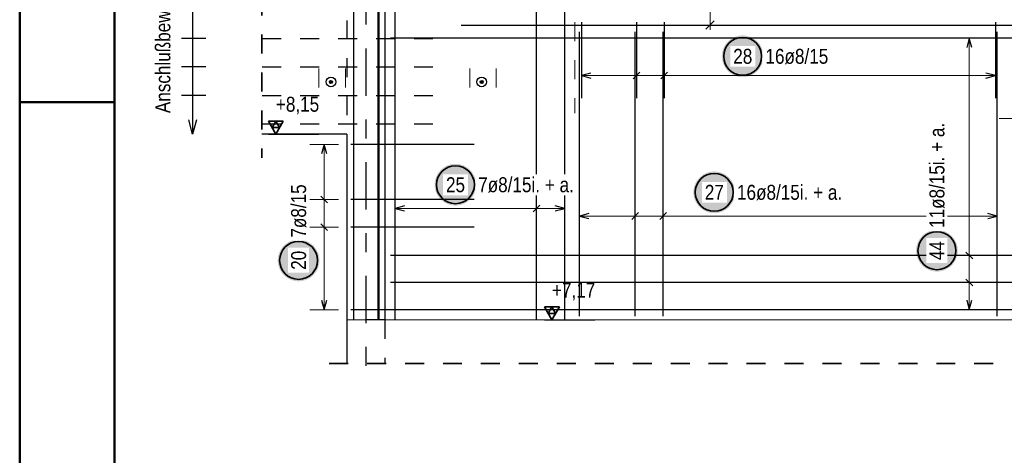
# Model space of a CAD drawing. Header units: millimetres. Extents: x -16 to 44.7, y 0 to 21.2.
# Tile 7 of 49: x 0 to 5.2, y 5.6 to 7.9. Entities that reach past the tile are written whole.
import ezdxf

# ---------------------------------------------------------------- set-up
doc = ezdxf.new("R2010")
doc.units = ezdxf.units.MM
for name, pattern in [('DASHDOTX2', [2, 1, -0.5, 0, -0.5]), ('DOT', [0.25, 0, -0.25]), ('HIDDEN', [0.375, 0.25, -0.125])]:
    doc.linetypes.add(name, pattern=pattern)
doc.layers.add('nplo Bewehrung', color=7, linetype='Continuous', lineweight=20)
doc.styles.add('Arial Narrow', font='ARIALN.TTF')
doc.linetypes.add('STRAKON_Linetype_13', pattern='A,15,[130,ltypeshp.shx,S=1.875,R=-30,X=0,Y=0],-1.875,[130,ltypeshp.shx,S=1.875,R=-30,X=0,Y=0]', length=16.875)

msp = doc.modelspace()

# ---------------------------------------------------------------- hatches: boundary and pattern name
at = {"lineweight": 25, "true_color": 0xffffff}
for points in [[(3.920182, 7.666314), (3.920115, 7.670153), (3.919914, 7.673988), (3.91958, 7.677813), (3.919112, 7.681623), (3.918511, 7.685416), (3.917779, 7.689185), (3.916915, 7.692926), (3.915921, 7.696635), (3.914798, 7.700306), (3.913548, 7.703937), (3.912172, 7.707521), (3.910672, 7.711055), (3.90905, 7.714535), (3.907307, 7.717956), (3.905445, 7.721314), (3.903468, 7.724606), (3.901376, 7.727826), (3.899174, 7.730971), (3.896863, 7.734037), (3.894447, 7.737021), (3.891928, 7.739919), (3.88931, 7.742727), (3.886595, 7.745442), (3.883787, 7.74806), (3.880889, 7.750579), (3.877905, 7.752996), (3.874839, 7.755306), (3.871693, 7.757509), (3.868473, 7.7596), (3.865182, 7.761577), (3.861824, 7.763439), (3.858403, 7.765182), (3.854923, 7.766804), (3.851389, 7.768305), (3.847804, 7.769681), (3.844174, 7.770931), (3.840502, 7.772053), (3.836794, 7.773047), (3.833053, 7.773911), (3.829284, 7.774643), (3.825491, 7.775244), (3.82168, 7.775712), (3.817855, 7.776046), (3.814021, 7.776247), (3.810182, 7.776314), (3.806343, 7.776247), (3.802509, 7.776046), (3.798684, 7.775712), (3.794873, 7.775244), (3.791081, 7.774643), (3.787312, 7.773911), (3.783571, 7.773047), (3.779862, 7.772053), (3.77619, 7.770931), (3.77256, 7.769681), (3.768976, 7.768305), (3.765441, 7.766804), (3.761961, 7.765182), (3.75854, 7.763439), (3.755182, 7.761577), (3.751891, 7.7596), (3.748671, 7.757509), (3.745526, 7.755306), (3.74246, 7.752996), (3.739476, 7.750579), (3.736578, 7.74806), (3.73377, 7.745442), (3.731055, 7.742727), (3.728436, 7.739919), (3.725917, 7.737021), (3.723501, 7.734037), (3.72119, 7.730971), (3.718988, 7.727826), (3.716897, 7.724606), (3.714919, 7.721314), (3.713058, 7.717956), (3.711315, 7.714535), (3.709692, 7.711055), (3.708192, 7.707521), (3.706816, 7.703937), (3.705566, 7.700306), (3.704443, 7.696635), (3.70345, 7.692926), (3.702586, 7.689185), (3.701853, 7.685416), (3.701253, 7.681623), (3.700785, 7.677813), (3.70045, 7.673988), (3.700249, 7.670153), (3.700182, 7.666314), (3.700249, 7.662475), (3.70045, 7.658641), (3.700785, 7.654816), (3.701253, 7.651005), (3.701853, 7.647213), (3.702586, 7.643444), (3.70345, 7.639703), (3.704443, 7.635994), (3.705566, 7.632323), (3.706816, 7.628692), (3.708192, 7.625108), (3.709692, 7.621573), (3.711315, 7.618094), (3.713058, 7.614673), (3.714919, 7.611314), (3.716897, 7.608023), (3.718988, 7.604803), (3.72119, 7.601658), (3.723501, 7.598592), (3.725917, 7.595608), (3.728436, 7.59271), (3.731055, 7.589902), (3.73377, 7.587187), (3.736578, 7.584568), (3.739476, 7.58205), (3.74246, 7.579633), (3.745526, 7.577323), (3.748671, 7.57512), (3.751891, 7.573029), (3.755182, 7.571052), (3.75854, 7.56919), (3.761961, 7.567447), (3.765441, 7.565824), (3.768976, 7.564324), (3.77256, 7.562948), (3.77619, 7.561698), (3.779862, 7.560576), (3.783571, 7.559582), (3.787312, 7.558718), (3.791081, 7.557986), (3.794873, 7.557385), (3.798684, 7.556917), (3.802509, 7.556582), (3.806343, 7.556381), (3.810182, 7.556314), (3.814021, 7.556381), (3.817855, 7.556582), (3.82168, 7.556917), (3.825491, 7.557385), (3.829284, 7.557986), (3.833053, 7.558718), (3.836794, 7.559582), (3.840502, 7.560576), (3.844174, 7.561698), (3.847804, 7.562948), (3.851389, 7.564324), (3.854923, 7.565824), (3.858403, 7.567447), (3.861824, 7.56919), (3.865182, 7.571052), (3.868473, 7.573029), (3.871693, 7.57512), (3.874839, 7.577323), (3.877905, 7.579633), (3.880889, 7.58205), (3.883787, 7.584568), (3.886595, 7.587187), (3.88931, 7.589902), (3.891928, 7.59271), (3.894447, 7.595608), (3.896863, 7.598592), (3.899174, 7.601658), (3.901376, 7.604803), (3.903468, 7.608023), (3.905445, 7.611314), (3.907307, 7.614673), (3.90905, 7.618094), (3.910672, 7.621573), (3.912172, 7.625108), (3.913548, 7.628692), (3.914798, 7.632323), (3.915921, 7.635994), (3.916915, 7.639703), (3.917779, 7.643444), (3.918511, 7.647213), (3.919112, 7.651005), (3.91958, 7.654816), (3.919914, 7.658641)], [(2.406307, 6.989004), (2.40624, 6.992843), (2.406039, 6.996677), (2.405705, 7.000502), (2.405237, 7.004313), (2.404636, 7.008105), (2.403904, 7.011874), (2.40304, 7.015615), (2.402046, 7.019324), (2.400924, 7.022996), (2.399674, 7.026626), (2.398298, 7.03021), (2.396797, 7.033745), (2.395175, 7.037224), (2.393432, 7.040646), (2.39157, 7.044004), (2.389593, 7.047295), (2.387502, 7.050515), (2.385299, 7.05366), (2.382989, 7.056726), (2.380572, 7.05971), (2.378053, 7.062608), (2.375435, 7.065416), (2.37272, 7.068131), (2.369912, 7.07075), (2.367014, 7.073269), (2.36403, 7.075685), (2.360964, 7.077996), (2.357819, 7.080198), (2.354598, 7.082289), (2.351307, 7.084266), (2.347949, 7.086128), (2.344528, 7.087871), (2.341048, 7.089494), (2.337514, 7.090994), (2.33393, 7.09237), (2.330299, 7.09362), (2.326627, 7.094742), (2.322919, 7.095736), (2.319178, 7.0966), (2.315409, 7.097333), (2.311616, 7.097933), (2.307806, 7.098401), (2.303981, 7.098736), (2.300146, 7.098937), (2.296307, 7.099004), (2.292468, 7.098937), (2.288634, 7.098736), (2.284809, 7.098401), (2.280998, 7.097933), (2.277206, 7.097333), (2.273437, 7.0966), (2.269696, 7.095736), (2.265987, 7.094742), (2.262316, 7.09362), (2.258685, 7.09237), (2.255101, 7.090994), (2.251566, 7.089494), (2.248087, 7.087871), (2.244666, 7.086128), (2.241307, 7.084266), (2.238016, 7.082289), (2.234796, 7.080198), (2.231651, 7.077996), (2.228585, 7.075685), (2.225601, 7.073269), (2.222703, 7.07075), (2.219895, 7.068131), (2.21718, 7.065416), (2.214561, 7.062608), (2.212042, 7.05971), (2.209626, 7.056726), (2.207316, 7.05366), (2.205113, 7.050515), (2.203022, 7.047295), (2.201045, 7.044004), (2.199183, 7.040646), (2.19744, 7.037224), (2.195817, 7.033745), (2.194317, 7.03021), (2.192941, 7.026626), (2.191691, 7.022996), (2.190569, 7.019324), (2.189575, 7.015615), (2.188711, 7.011874), (2.187979, 7.008105), (2.187378, 7.004313), (2.18691, 7.000502), (2.186575, 6.996677), (2.186374, 6.992843), (2.186307, 6.989004), (2.186374, 6.985165), (2.186575, 6.98133), (2.18691, 6.977506), (2.187378, 6.973695), (2.187979, 6.969902), (2.188711, 6.966133), (2.189575, 6.962392), (2.190569, 6.958684), (2.191691, 6.955012), (2.192941, 6.951381), (2.194317, 6.947797), (2.195817, 6.944263), (2.19744, 6.940783), (2.199183, 6.937362), (2.201045, 6.934004), (2.203022, 6.930713), (2.205113, 6.927492), (2.207316, 6.924347), (2.209626, 6.921281), (2.212042, 6.918297), (2.214561, 6.915399), (2.21718, 6.912591), (2.219895, 6.909876), (2.222703, 6.907258), (2.225601, 6.904739), (2.228585, 6.902322), (2.231651, 6.900012), (2.234796, 6.89781), (2.238016, 6.895718), (2.241307, 6.893741), (2.244666, 6.891879), (2.248087, 6.890136), (2.251566, 6.888514), (2.255101, 6.887013), (2.258685, 6.885637), (2.262316, 6.884387), (2.265987, 6.883265), (2.269696, 6.882271), (2.273437, 6.881407), (2.277206, 6.880675), (2.280998, 6.880074), (2.284809, 6.879606), (2.288634, 6.879272), (2.292468, 6.879071), (2.296307, 6.879004), (2.300146, 6.879071), (2.303981, 6.879272), (2.307806, 6.879606), (2.311616, 6.880074), (2.315409, 6.880675), (2.319178, 6.881407), (2.322919, 6.882271), (2.326627, 6.883265), (2.330299, 6.884387), (2.33393, 6.885637), (2.337514, 6.887013), (2.341048, 6.888514), (2.344528, 6.890136), (2.347949, 6.891879), (2.351307, 6.893741), (2.354598, 6.895718), (2.357819, 6.89781), (2.360964, 6.900012), (2.36403, 6.902322), (2.367014, 6.904739), (2.369912, 6.907258), (2.37272, 6.909876), (2.375435, 6.912591), (2.378053, 6.915399), (2.380572, 6.918297), (2.382989, 6.921281), (2.385299, 6.924347), (2.387502, 6.927492), (2.389593, 6.930713), (2.39157, 6.934004), (2.393432, 6.937362), (2.395175, 6.940783), (2.396797, 6.944263), (2.398298, 6.947797), (2.399674, 6.951381), (2.400924, 6.955012), (2.402046, 6.958684), (2.40304, 6.962392), (2.403904, 6.966133), (2.404636, 6.969902), (2.405237, 6.973695), (2.405705, 6.977506), (2.406039, 6.98133)], [(3.770288, 6.949004), (3.770221, 6.952843), (3.77002, 6.956677), (3.769685, 6.960502), (3.769217, 6.964313), (3.768616, 6.968105), (3.767884, 6.971874), (3.76702, 6.975615), (3.766026, 6.979324), (3.764904, 6.982996), (3.763654, 6.986626), (3.762278, 6.99021), (3.760778, 6.993745), (3.759155, 6.997224), (3.757412, 7.000646), (3.75555, 7.004004), (3.753573, 7.007295), (3.751482, 7.010515), (3.749279, 7.01366), (3.746969, 7.016726), (3.744553, 7.01971), (3.742034, 7.022608), (3.739415, 7.025416), (3.7367, 7.028131), (3.733892, 7.03075), (3.730994, 7.033269), (3.72801, 7.035685), (3.724944, 7.037996), (3.721799, 7.040198), (3.718579, 7.042289), (3.715288, 7.044266), (3.711929, 7.046128), (3.708508, 7.047871), (3.705029, 7.049494), (3.701494, 7.050994), (3.69791, 7.05237), (3.694279, 7.05362), (3.690608, 7.054742), (3.686899, 7.055736), (3.683158, 7.0566), (3.679389, 7.057333), (3.675597, 7.057933), (3.671786, 7.058401), (3.667961, 7.058736), (3.664127, 7.058937), (3.660288, 7.059004), (3.656449, 7.058937), (3.652614, 7.058736), (3.648789, 7.058401), (3.644979, 7.057933), (3.641186, 7.057333), (3.637417, 7.0566), (3.633676, 7.055736), (3.629968, 7.054742), (3.626296, 7.05362), (3.622665, 7.05237), (3.619081, 7.050994), (3.615547, 7.049494), (3.612067, 7.047871), (3.608646, 7.046128), (3.605288, 7.044266), (3.601997, 7.042289), (3.598776, 7.040198), (3.595631, 7.037996), (3.592565, 7.035685), (3.589581, 7.033269), (3.586683, 7.03075), (3.583875, 7.028131), (3.58116, 7.025416), (3.578542, 7.022608), (3.576023, 7.01971), (3.573606, 7.016726), (3.571296, 7.01366), (3.569093, 7.010515), (3.567002, 7.007295), (3.565025, 7.004004), (3.563163, 7.000646), (3.56142, 6.997224), (3.559798, 6.993745), (3.558297, 6.99021), (3.556921, 6.986626), (3.555671, 6.982996), (3.554549, 6.979324), (3.553555, 6.975615), (3.552691, 6.971874), (3.551959, 6.968105), (3.551358, 6.964313), (3.55089, 6.960502), (3.550556, 6.956677), (3.550355, 6.952843), (3.550288, 6.949004), (3.550355, 6.945165), (3.550556, 6.94133), (3.55089, 6.937506), (3.551358, 6.933695), (3.551959, 6.929902), (3.552691, 6.926133), (3.553555, 6.922392), (3.554549, 6.918684), (3.555671, 6.915012), (3.556921, 6.911381), (3.558297, 6.907797), (3.559798, 6.904263), (3.56142, 6.900783), (3.563163, 6.897362), (3.565025, 6.894004), (3.567002, 6.890713), (3.569093, 6.887492), (3.571296, 6.884347), (3.573606, 6.881281), (3.576023, 6.878297), (3.578542, 6.875399), (3.58116, 6.872591), (3.583875, 6.869876), (3.586683, 6.867258), (3.589581, 6.864739), (3.592565, 6.862322), (3.595631, 6.860012), (3.598776, 6.85781), (3.601997, 6.855718), (3.605288, 6.853741), (3.608646, 6.851879), (3.612067, 6.850136), (3.615547, 6.848514), (3.619081, 6.847013), (3.622665, 6.845637), (3.626296, 6.844387), (3.629968, 6.843265), (3.633676, 6.842271), (3.637417, 6.841407), (3.641186, 6.840675), (3.644979, 6.840074), (3.648789, 6.839606), (3.652614, 6.839272), (3.656449, 6.839071), (3.660288, 6.839004), (3.664127, 6.839071), (3.667961, 6.839272), (3.671786, 6.839606), (3.675597, 6.840074), (3.679389, 6.840675), (3.683158, 6.841407), (3.686899, 6.842271), (3.690608, 6.843265), (3.694279, 6.844387), (3.69791, 6.845637), (3.701494, 6.847013), (3.705029, 6.848514), (3.708508, 6.850136), (3.711929, 6.851879), (3.715288, 6.853741), (3.718579, 6.855718), (3.721799, 6.85781), (3.724944, 6.860012), (3.72801, 6.862322), (3.730994, 6.864739), (3.733892, 6.867258), (3.7367, 6.869876), (3.739415, 6.872591), (3.742034, 6.875399), (3.744553, 6.878297), (3.746969, 6.881281), (3.749279, 6.884347), (3.751482, 6.887492), (3.753573, 6.890713), (3.75555, 6.894004), (3.757412, 6.897362), (3.759155, 6.900783), (3.760778, 6.904263), (3.762278, 6.907797), (3.763654, 6.911381), (3.764904, 6.915012), (3.766026, 6.918684), (3.76702, 6.922392), (3.767884, 6.926133), (3.768616, 6.929902), (3.769217, 6.933695), (3.769685, 6.937506), (3.77002, 6.94133)], [(4.943914, 6.641011), (4.943847, 6.64485), (4.943646, 6.648684), (4.943311, 6.652509), (4.942843, 6.65632), (4.942243, 6.660113), (4.94151, 6.663881), (4.940646, 6.667623), (4.939652, 6.671331), (4.93853, 6.675003), (4.93728, 6.678633), (4.935904, 6.682218), (4.934404, 6.685752), (4.932781, 6.689232), (4.931038, 6.692653), (4.929176, 6.696011), (4.927199, 6.699302), (4.925108, 6.702522), (4.922906, 6.705668), (4.920595, 6.708734), (4.918179, 6.711718), (4.91566, 6.714616), (4.913041, 6.717424), (4.910326, 6.720139), (4.907518, 6.722757), (4.90462, 6.725276), (4.901636, 6.727692), (4.89857, 6.730003), (4.895425, 6.732205), (4.892205, 6.734296), (4.888914, 6.736274), (4.885556, 6.738135), (4.882134, 6.739879), (4.878655, 6.741501), (4.87512, 6.743001), (4.871536, 6.744377), (4.867906, 6.745627), (4.864234, 6.74675), (4.860525, 6.747744), (4.856784, 6.748607), (4.853015, 6.74934), (4.849223, 6.749941), (4.845412, 6.750409), (4.841587, 6.750743), (4.837753, 6.750944), (4.833914, 6.751011), (4.830075, 6.750944), (4.82624, 6.750743), (4.822416, 6.750409), (4.818605, 6.749941), (4.814812, 6.74934), (4.811043, 6.748607), (4.807302, 6.747744), (4.803594, 6.74675), (4.799922, 6.745627), (4.796291, 6.744377), (4.792707, 6.743001), (4.789173, 6.741501), (4.785693, 6.739879), (4.782272, 6.738135), (4.778914, 6.736274), (4.775623, 6.734296), (4.772402, 6.732205), (4.769257, 6.730003), (4.766191, 6.727692), (4.763207, 6.725276), (4.760309, 6.722757), (4.757501, 6.720139), (4.754786, 6.717424), (4.752168, 6.714616), (4.749649, 6.711718), (4.747232, 6.708734), (4.744922, 6.705668), (4.74272, 6.702522), (4.740628, 6.699302), (4.738651, 6.696011), (4.736789, 6.692653), (4.735046, 6.689232), (4.733424, 6.685752), (4.731923, 6.682218), (4.730547, 6.678633), (4.729297, 6.675003), (4.728175, 6.671331), (4.727181, 6.667623), (4.726317, 6.663881), (4.725585, 6.660113), (4.724984, 6.65632), (4.724516, 6.652509), (4.724182, 6.648684), (4.723981, 6.64485), (4.723914, 6.641011), (4.723981, 6.637172), (4.724182, 6.633338), (4.724516, 6.629513), (4.724984, 6.625702), (4.725585, 6.62191), (4.726317, 6.618141), (4.727181, 6.6144), (4.728175, 6.610691), (4.729297, 6.607019), (4.730547, 6.603389), (4.731923, 6.599804), (4.733424, 6.59627), (4.735046, 6.59279), (4.736789, 6.589369), (4.738651, 6.586011), (4.740628, 6.58272), (4.74272, 6.5795), (4.744922, 6.576355), (4.747232, 6.573288), (4.749649, 6.570305), (4.752168, 6.567407), (4.754786, 6.564599), (4.757501, 6.561884), (4.760309, 6.559265), (4.763207, 6.556746), (4.766191, 6.55433), (4.769257, 6.552019), (4.772402, 6.549817), (4.775623, 6.547726), (4.778914, 6.545748), (4.782272, 6.543887), (4.785693, 6.542144), (4.789173, 6.540521), (4.792707, 6.539021), (4.796291, 6.537645), (4.799922, 6.536395), (4.803594, 6.535272), (4.807302, 6.534279), (4.811043, 6.533415), (4.814812, 6.532682), (4.818605, 6.532082), (4.822416, 6.531614), (4.82624, 6.531279), (4.830075, 6.531078), (4.833914, 6.531011), (4.837753, 6.531078), (4.841587, 6.531279), (4.845412, 6.531614), (4.849223, 6.532082), (4.853015, 6.532682), (4.856784, 6.533415), (4.860525, 6.534279), (4.864234, 6.535272), (4.867906, 6.536395), (4.871536, 6.537645), (4.87512, 6.539021), (4.878655, 6.540521), (4.882134, 6.542144), (4.885556, 6.543887), (4.888914, 6.545748), (4.892205, 6.547726), (4.895425, 6.549817), (4.89857, 6.552019), (4.901636, 6.55433), (4.90462, 6.556746), (4.907518, 6.559265), (4.910326, 6.561884), (4.913041, 6.564599), (4.91566, 6.567407), (4.918179, 6.570305), (4.920595, 6.573288), (4.922906, 6.576355), (4.925108, 6.5795), (4.927199, 6.58272), (4.929176, 6.586011), (4.931038, 6.589369), (4.932781, 6.59279), (4.934404, 6.59627), (4.935904, 6.599804), (4.93728, 6.603389), (4.93853, 6.607019), (4.939652, 6.610691), (4.940646, 6.6144), (4.94151, 6.618141), (4.942243, 6.62191), (4.942843, 6.625702), (4.943311, 6.629513), (4.943646, 6.633338)], [(1.579835, 6.589901), (1.579768, 6.59374), (1.579567, 6.597574), (1.579232, 6.601399), (1.578764, 6.60521), (1.578163, 6.609002), (1.577431, 6.612771), (1.576567, 6.616512), (1.575573, 6.620221), (1.574451, 6.623892), (1.573201, 6.627523), (1.571825, 6.631107), (1.570325, 6.634642), (1.568702, 6.638121), (1.566959, 6.641542), (1.565097, 6.644901), (1.56312, 6.648192), (1.561029, 6.651412), (1.558826, 6.654557), (1.556516, 6.657623), (1.554099, 6.660607), (1.55158, 6.663505), (1.548962, 6.666313), (1.546247, 6.669028), (1.543439, 6.671647), (1.540541, 6.674166), (1.537557, 6.676582), (1.534491, 6.678892), (1.531346, 6.681095), (1.528126, 6.683186), (1.524835, 6.685163), (1.521476, 6.687025), (1.518055, 6.688768), (1.514576, 6.690391), (1.511041, 6.691891), (1.507457, 6.693267), (1.503826, 6.694517), (1.500155, 6.695639), (1.496446, 6.696633), (1.492705, 6.697497), (1.488936, 6.698229), (1.485144, 6.69883), (1.481333, 6.699298), (1.477508, 6.699633), (1.473673, 6.699834), (1.469835, 6.699901), (1.465996, 6.699834), (1.462161, 6.699633), (1.458336, 6.699298), (1.454525, 6.69883), (1.450733, 6.698229), (1.446964, 6.697497), (1.443223, 6.696633), (1.439514, 6.695639), (1.435843, 6.694517), (1.432212, 6.693267), (1.428628, 6.691891), (1.425093, 6.690391), (1.421614, 6.688768), (1.418193, 6.687025), (1.414835, 6.685163), (1.411543, 6.683186), (1.408323, 6.681095), (1.405178, 6.678892), (1.402112, 6.676582), (1.399128, 6.674166), (1.39623, 6.671647), (1.393422, 6.669028), (1.390707, 6.666313), (1.388089, 6.663505), (1.38557, 6.660607), (1.383153, 6.657623), (1.380843, 6.654557), (1.37864, 6.651412), (1.376549, 6.648192), (1.374572, 6.644901), (1.37271, 6.641542), (1.370967, 6.638121), (1.369345, 6.634642), (1.367844, 6.631107), (1.366468, 6.627523), (1.365218, 6.623892), (1.364096, 6.620221), (1.363102, 6.616512), (1.362238, 6.612771), (1.361506, 6.609002), (1.360905, 6.60521), (1.360437, 6.601399), (1.360102, 6.597574), (1.359902, 6.59374), (1.359835, 6.589901), (1.359902, 6.586062), (1.360102, 6.582227), (1.360437, 6.578402), (1.360905, 6.574592), (1.361506, 6.570799), (1.362238, 6.56703), (1.363102, 6.563289), (1.364096, 6.559581), (1.365218, 6.555909), (1.366468, 6.552278), (1.367844, 6.548694), (1.369345, 6.54516), (1.370967, 6.54168), (1.37271, 6.538259), (1.374572, 6.534901), (1.376549, 6.531609), (1.37864, 6.528389), (1.380843, 6.525244), (1.383153, 6.522178), (1.38557, 6.519194), (1.388089, 6.516296), (1.390707, 6.513488), (1.393422, 6.510773), (1.39623, 6.508155), (1.399128, 6.505636), (1.402112, 6.503219), (1.405178, 6.500909), (1.408323, 6.498706), (1.411543, 6.496615), (1.414835, 6.494638), (1.418193, 6.492776), (1.421614, 6.491033), (1.425093, 6.489411), (1.428628, 6.48791), (1.432212, 6.486534), (1.435843, 6.485284), (1.439514, 6.484162), (1.443223, 6.483168), (1.446964, 6.482304), (1.450733, 6.481572), (1.454525, 6.480971), (1.458336, 6.480503), (1.462161, 6.480169), (1.465996, 6.479968), (1.469835, 6.479901), (1.473673, 6.479968), (1.477508, 6.480169), (1.481333, 6.480503), (1.485144, 6.480971), (1.488936, 6.481572), (1.492705, 6.482304), (1.496446, 6.483168), (1.500155, 6.484162), (1.503826, 6.485284), (1.507457, 6.486534), (1.511041, 6.48791), (1.514576, 6.489411), (1.518055, 6.491033), (1.521476, 6.492776), (1.524835, 6.494638), (1.528126, 6.496615), (1.531346, 6.498706), (1.534491, 6.500909), (1.537557, 6.503219), (1.540541, 6.505636), (1.543439, 6.508155), (1.546247, 6.510773), (1.548962, 6.513488), (1.55158, 6.516296), (1.554099, 6.519194), (1.556516, 6.522178), (1.558826, 6.525244), (1.561029, 6.528389), (1.56312, 6.531609), (1.565097, 6.534901), (1.566959, 6.538259), (1.568702, 6.54168), (1.570325, 6.54516), (1.571825, 6.548694), (1.573201, 6.552278), (1.574451, 6.555909), (1.575573, 6.559581), (1.576567, 6.563289), (1.577431, 6.56703), (1.578163, 6.570799), (1.578764, 6.574592), (1.579232, 6.578402), (1.579567, 6.582227)]]:
    msp.add_hatch(color=7, dxfattribs=at).paths.add_polyline_path(points)
at = {"lineweight": 13, "true_color": 0x4682b4}
for points in [[(1.648508, 7.530928), (1.648504, 7.531179), (1.648492, 7.53143), (1.648473, 7.531681), (1.648445, 7.53193), (1.64841, 7.532179), (1.648366, 7.532427), (1.648316, 7.532673), (1.648257, 7.532917), (1.648191, 7.53316), (1.648117, 7.5334), (1.648035, 7.533638), (1.647946, 7.533873), (1.64785, 7.534105), (1.647747, 7.534334), (1.647636, 7.53456), (1.647519, 7.534782), (1.647394, 7.535), (1.647263, 7.535214), (1.647125, 7.535424), (1.64698, 7.53563), (1.646829, 7.535831), (1.646672, 7.536027), (1.646509, 7.536218), (1.64634, 7.536404), (1.646165, 7.536585), (1.645985, 7.536759), (1.645799, 7.536929), (1.645608, 7.537092), (1.645411, 7.537249), (1.64521, 7.5374), (1.645005, 7.537544), (1.644795, 7.537682), (1.644581, 7.537814), (1.644362, 7.537938), (1.64414, 7.538056), (1.643914, 7.538166), (1.643685, 7.53827), (1.643453, 7.538366), (1.643218, 7.538455), (1.64298, 7.538536), (1.64274, 7.53861), (1.642498, 7.538676), (1.642253, 7.538735), (1.642007, 7.538786), (1.64176, 7.538829), (1.641511, 7.538865), (1.641261, 7.538892), (1.64101, 7.538912), (1.640759, 7.538924), (1.640508, 7.538928), (1.640257, 7.538924), (1.640006, 7.538912), (1.639755, 7.538892), (1.639506, 7.538865), (1.639257, 7.538829), (1.639009, 7.538786), (1.638763, 7.538735), (1.638519, 7.538676), (1.638276, 7.53861), (1.638036, 7.538536), (1.637798, 7.538455), (1.637563, 7.538366), (1.637331, 7.53827), (1.637102, 7.538166), (1.636876, 7.538056), (1.636654, 7.537938), (1.636436, 7.537814), (1.636222, 7.537682), (1.636012, 7.537544), (1.635806, 7.5374), (1.635605, 7.537249), (1.635409, 7.537092), (1.635218, 7.536929), (1.635032, 7.536759), (1.634851, 7.536585), (1.634676, 7.536404), (1.634507, 7.536218), (1.634344, 7.536027), (1.634187, 7.535831), (1.634036, 7.53563), (1.633892, 7.535424), (1.633754, 7.535214), (1.633622, 7.535), (1.633498, 7.534782), (1.63338, 7.53456), (1.63327, 7.534334), (1.633166, 7.534105), (1.63307, 7.533873), (1.632981, 7.533638), (1.6329, 7.5334), (1.632826, 7.53316), (1.63276, 7.532917), (1.632701, 7.532673), (1.63265, 7.532427), (1.632607, 7.532179), (1.632571, 7.53193), (1.632544, 7.531681), (1.632524, 7.53143), (1.632512, 7.531179), (1.632508, 7.530928), (1.632512, 7.530676), (1.632524, 7.530425), (1.632544, 7.530175), (1.632571, 7.529925), (1.632607, 7.529676), (1.63265, 7.529429), (1.632701, 7.529183), (1.63276, 7.528938), (1.632826, 7.528696), (1.6329, 7.528456), (1.632981, 7.528218), (1.63307, 7.527983), (1.633166, 7.527751), (1.63327, 7.527521), (1.63338, 7.527296), (1.633498, 7.527074), (1.633622, 7.526855), (1.633754, 7.526641), (1.633892, 7.526431), (1.634036, 7.526225), (1.634187, 7.526024), (1.634344, 7.525828), (1.634507, 7.525637), (1.634676, 7.525451), (1.634851, 7.525271), (1.635032, 7.525096), (1.635218, 7.524927), (1.635409, 7.524764), (1.635605, 7.524606), (1.635806, 7.524456), (1.636012, 7.524311), (1.636222, 7.524173), (1.636436, 7.524042), (1.636654, 7.523917), (1.636876, 7.5238), (1.637102, 7.523689), (1.637331, 7.523586), (1.637563, 7.52349), (1.637798, 7.523401), (1.638036, 7.523319), (1.638276, 7.523245), (1.638519, 7.523179), (1.638763, 7.52312), (1.639009, 7.523069), (1.639257, 7.523026), (1.639506, 7.522991), (1.639755, 7.522963), (1.640006, 7.522944), (1.640257, 7.522932), (1.640508, 7.522928), (1.640759, 7.522932), (1.64101, 7.522944), (1.641261, 7.522963), (1.641511, 7.522991), (1.64176, 7.523026), (1.642007, 7.523069), (1.642253, 7.52312), (1.642498, 7.523179), (1.64274, 7.523245), (1.64298, 7.523319), (1.643218, 7.523401), (1.643453, 7.52349), (1.643685, 7.523586), (1.643914, 7.523689), (1.64414, 7.5238), (1.644362, 7.523917), (1.644581, 7.524042), (1.644795, 7.524173), (1.645005, 7.524311), (1.64521, 7.524456), (1.645411, 7.524606), (1.645608, 7.524764), (1.645799, 7.524927), (1.645985, 7.525096), (1.646165, 7.525271), (1.64634, 7.525451), (1.646509, 7.525637), (1.646672, 7.525828), (1.646829, 7.526024), (1.64698, 7.526225), (1.647125, 7.526431), (1.647263, 7.526641), (1.647394, 7.526855), (1.647519, 7.527074), (1.647636, 7.527296), (1.647747, 7.527521), (1.64785, 7.527751), (1.647946, 7.527983), (1.648035, 7.528218), (1.648117, 7.528456), (1.648191, 7.528696), (1.648257, 7.528938), (1.648316, 7.529183), (1.648366, 7.529429), (1.64841, 7.529676), (1.648445, 7.529925), (1.648473, 7.530175), (1.648492, 7.530425), (1.648504, 7.530676)], [(2.442675, 7.530928), (2.442671, 7.531179), (2.442659, 7.53143), (2.442639, 7.531681), (2.442612, 7.53193), (2.442576, 7.532179), (2.442533, 7.532427), (2.442482, 7.532673), (2.442424, 7.532917), (2.442357, 7.53316), (2.442283, 7.5334), (2.442202, 7.533638), (2.442113, 7.533873), (2.442017, 7.534105), (2.441913, 7.534334), (2.441803, 7.53456), (2.441685, 7.534782), (2.441561, 7.535), (2.441429, 7.535214), (2.441291, 7.535424), (2.441147, 7.53563), (2.440996, 7.535831), (2.440839, 7.536027), (2.440676, 7.536218), (2.440507, 7.536404), (2.440332, 7.536585), (2.440151, 7.536759), (2.439965, 7.536929), (2.439774, 7.537092), (2.439578, 7.537249), (2.439377, 7.5374), (2.439172, 7.537544), (2.438961, 7.537682), (2.438747, 7.537814), (2.438529, 7.537938), (2.438307, 7.538056), (2.438081, 7.538166), (2.437852, 7.53827), (2.43762, 7.538366), (2.437385, 7.538455), (2.437147, 7.538536), (2.436907, 7.53861), (2.436664, 7.538676), (2.43642, 7.538735), (2.436174, 7.538786), (2.435926, 7.538829), (2.435678, 7.538865), (2.435428, 7.538892), (2.435177, 7.538912), (2.434926, 7.538924), (2.434675, 7.538928), (2.434424, 7.538924), (2.434173, 7.538912), (2.433922, 7.538892), (2.433672, 7.538865), (2.433423, 7.538829), (2.433176, 7.538786), (2.43293, 7.538735), (2.432685, 7.538676), (2.432443, 7.53861), (2.432203, 7.538536), (2.431965, 7.538455), (2.43173, 7.538366), (2.431498, 7.53827), (2.431269, 7.538166), (2.431043, 7.538056), (2.430821, 7.537938), (2.430603, 7.537814), (2.430388, 7.537682), (2.430178, 7.537544), (2.429973, 7.5374), (2.429772, 7.537249), (2.429575, 7.537092), (2.429384, 7.536929), (2.429198, 7.536759), (2.429018, 7.536585), (2.428843, 7.536404), (2.428674, 7.536218), (2.428511, 7.536027), (2.428354, 7.535831), (2.428203, 7.53563), (2.428058, 7.535424), (2.42792, 7.535214), (2.427789, 7.535), (2.427664, 7.534782), (2.427547, 7.53456), (2.427436, 7.534334), (2.427333, 7.534105), (2.427237, 7.533873), (2.427148, 7.533638), (2.427066, 7.5334), (2.426992, 7.53316), (2.426926, 7.532917), (2.426868, 7.532673), (2.426817, 7.532427), (2.426773, 7.532179), (2.426738, 7.53193), (2.42671, 7.531681), (2.426691, 7.53143), (2.426679, 7.531179), (2.426675, 7.530928), (2.426679, 7.530676), (2.426691, 7.530425), (2.42671, 7.530175), (2.426738, 7.529925), (2.426773, 7.529676), (2.426817, 7.529429), (2.426868, 7.529183), (2.426926, 7.528938), (2.426992, 7.528696), (2.427066, 7.528456), (2.427148, 7.528218), (2.427237, 7.527983), (2.427333, 7.527751), (2.427436, 7.527521), (2.427547, 7.527296), (2.427664, 7.527074), (2.427789, 7.526855), (2.42792, 7.526641), (2.428058, 7.526431), (2.428203, 7.526225), (2.428354, 7.526024), (2.428511, 7.525828), (2.428674, 7.525637), (2.428843, 7.525451), (2.429018, 7.525271), (2.429198, 7.525096), (2.429384, 7.524927), (2.429575, 7.524764), (2.429772, 7.524606), (2.429973, 7.524456), (2.430178, 7.524311), (2.430388, 7.524173), (2.430603, 7.524042), (2.430821, 7.523917), (2.431043, 7.5238), (2.431269, 7.523689), (2.431498, 7.523586), (2.43173, 7.52349), (2.431965, 7.523401), (2.432203, 7.523319), (2.432443, 7.523245), (2.432685, 7.523179), (2.43293, 7.52312), (2.433176, 7.523069), (2.433423, 7.523026), (2.433672, 7.522991), (2.433922, 7.522963), (2.434173, 7.522944), (2.434424, 7.522932), (2.434675, 7.522928), (2.434926, 7.522932), (2.435177, 7.522944), (2.435428, 7.522963), (2.435678, 7.522991), (2.435926, 7.523026), (2.436174, 7.523069), (2.43642, 7.52312), (2.436664, 7.523179), (2.436907, 7.523245), (2.437147, 7.523319), (2.437385, 7.523401), (2.43762, 7.52349), (2.437852, 7.523586), (2.438081, 7.523689), (2.438307, 7.5238), (2.438529, 7.523917), (2.438747, 7.524042), (2.438961, 7.524173), (2.439172, 7.524311), (2.439377, 7.524456), (2.439578, 7.524606), (2.439774, 7.524764), (2.439965, 7.524927), (2.440151, 7.525096), (2.440332, 7.525271), (2.440507, 7.525451), (2.440676, 7.525637), (2.440839, 7.525828), (2.440996, 7.526024), (2.441147, 7.526225), (2.441291, 7.526431), (2.441429, 7.526641), (2.441561, 7.526855), (2.441685, 7.527074), (2.441803, 7.527296), (2.441913, 7.527521), (2.442017, 7.527751), (2.442113, 7.527983), (2.442202, 7.528218), (2.442283, 7.528456), (2.442357, 7.528696), (2.442424, 7.528938), (2.442482, 7.529183), (2.442533, 7.529429), (2.442576, 7.529676), (2.442612, 7.529925), (2.442639, 7.530175), (2.442659, 7.530425), (2.442671, 7.530676)]]:
    msp.add_hatch(color=145, dxfattribs=at).paths.add_polyline_path(points)

# ---------------------------------------------------------------- linework, layer by layer
at = {"color": 4, "linetype": 'Continuous', "lineweight": 50}
for p, q in [((0, 21.025), (0, 0)), ((0.5, 20.9), (0.5, 0.125)), ((0, 7.425), (0.5, 7.425))]:
    msp.add_line(p, q, dxfattribs=at)
at = {"color": 3, "linetype": 'DASHDOTX2', "lineweight": 25, "ltscale": 0.25}
msp.add_line((1.8246, 10.708337), (1.8246, 6.017942), dxfattribs=at)
at = {"color": 2, "linetype": 'HIDDEN', "lineweight": 35, "ltscale": 0.25}
for p, q in [((1.276171, 10.380928), (1.276171, 7.130928)), ((8.530875, 6.045928), (1.599675, 6.045928))]:
    msp.add_line(p, q, dxfattribs=at)
at = {"color": 3, "linetype": 'Continuous', "lineweight": 25}
for p, q in [((1.760675, 6.275927), (1.760675, 10.175927)), ((1.888675, 6.275927), (1.888675, 10.175927)), ((1.978675, 6.275927), (1.978675, 10.175927)), ((2.723175, 6.275927), (2.723175, 10.175927)), ((2.872075, 6.275927), (2.872075, 10.175927)), ((1.924675, 9.455928), (1.924675, 6.275934)), ((2.960077, 7.845934), (2.960077, 7.445934)), ((3.25101, 7.845934), (3.25101, 7.445934)), ((3.396477, 7.845934), (3.396477, 7.445934)), ((3.616321, 7.808837), (3.660515, 7.853031)), ((5.142076, 7.845934), (5.142076, 7.445934)), ((2.326076, 7.830934), (2.926076, 7.830934)), ((2.926076, 7.830934), (7.768084, 7.830934)), ((3.243675, 6.295934), (3.243675, 7.795934)), ((3.390475, 6.295934), (3.390475, 7.795934)), ((5.152074, 6.295934), (5.152074, 7.795934)), ((8.154675, 7.761933), (1.954675, 7.761933)), ((5.0046, 7.761933), (4.991202, 7.711933)), ((5.017997, 7.711933), (5.0046, 7.761933)), ((3.010077, 7.578252), (2.960077, 7.564855)), ((3.233333, 7.547177), (3.268688, 7.582533)), ((3.378799, 7.547177), (3.414154, 7.582533)), ((5.142076, 7.564855), (5.092076, 7.578252)), ((2.960077, 7.564855), (3.010077, 7.551458)), ((5.092076, 7.551458), (5.142076, 7.564855)), ((1.7246, 7.255928), (1.276171, 7.255928)), ((1.310519, 7.255928), (1.576044, 7.255928)), ((1.724675, 7.255928), (1.724675, 6.275934)), ((1.6046, 7.201927), (1.591202, 7.151927)), ((1.617997, 7.151927), (1.6046, 7.201927)), ((2.394675, 7.201927), (1.744675, 7.201927)), ((1.586922, 6.92894), (1.622277, 6.893585)), ((2.394675, 6.911262), (1.744675, 6.911262)), ((2.028675, 6.877401), (1.978675, 6.864004)), ((1.978675, 6.864004), (2.028675, 6.850606)), ((2.740853, 6.881681), (2.705497, 6.846326)), ((2.872075, 6.864004), (2.822075, 6.877401)), ((2.822075, 6.850606), (2.872075, 6.864004)), ((3.000076, 6.837401), (2.950076, 6.824004)), ((2.950076, 6.824004), (3.000076, 6.810606)), ((3.261353, 6.841681), (3.225998, 6.806326)), ((3.408153, 6.841681), (3.372798, 6.806326)), ((5.152074, 6.824004), (5.102074, 6.837401)), ((5.102074, 6.810606), (5.152074, 6.824004)), ((1.586922, 6.783608), (1.622277, 6.748252)), ((2.394675, 6.76593), (1.744675, 6.76593)), ((8.154675, 6.616334), (1.954675, 6.616334)), ((4.986922, 6.634011), (5.022277, 6.598656)), ((4.986922, 6.490811), (5.022277, 6.455456)), ((8.154675, 6.473134), (1.954675, 6.473134)), ((1.591202, 6.379933), (1.6046, 6.329933)), ((1.6046, 6.329933), (1.617997, 6.379933)), ((4.991202, 6.379934), (5.0046, 6.329934)), ((5.0046, 6.329934), (5.017997, 6.379934)), ((2.394675, 6.329933), (1.744675, 6.329933)), ((8.154675, 6.329934), (1.954675, 6.329934)), ((1.724675, 6.275934), (1.724675, 6.045928)), ((2.765225, 6.275927), (3.030749, 6.275927))]:
    msp.add_line(p, q, dxfattribs=at)
at = {"color": 9, "linetype": 'Continuous', "lineweight": 0}
msp.add_line((1.894675, 10.175934), (1.894675, 6.275934), dxfattribs=at)
at = {"color": 3, "linetype": 'HIDDEN', "lineweight": 25, "ltscale": 0.25}
for p, q in [((1.724675, 9.455928), (1.724675, 7.255928)), ((1.924675, 6.275927), (1.724675, 6.275927)), ((1.924675, 6.275934), (1.924675, 6.045928))]:
    msp.add_line(p, q, dxfattribs=at)
at = {"color": 9, "linetype": 'DOT', "lineweight": 0, "ltscale": 0.25}
msp.add_line((2.926076, 9.445934), (2.926076, 7.365934), dxfattribs=at)
at = {"color": 10, "linetype": 'Continuous'}
for p, q in [((0.910943, 8.53828), (0.910943, 7.255928)), ((0.981804, 7.760285), (0.852217, 7.760285)), ((0.981804, 7.610285), (0.852217, 7.610285)), ((0.981804, 7.460285), (0.852217, 7.460285)), ((0.910943, 7.255928), (0.890847, 7.330928)), ((0.931039, 7.330928), (0.910943, 7.255928))]:
    msp.add_line(p, q, dxfattribs=at)
at = {"color": 5, "linetype": 'Continuous', "lineweight": 18}
for p, q in [((3.638418, 7.983125), (3.638418, 7.805934)), ((5.0796, 7.761933), (4.9296, 7.761933)), ((5.0046, 6.329934), (5.0046, 7.761933)), ((2.960077, 7.639855), (2.960077, 7.489855)), ((3.25101, 7.489855), (3.25101, 7.639855)), ((3.396477, 7.489855), (3.396477, 7.639855)), ((5.142076, 7.489855), (5.142076, 7.639855)), ((5.142076, 7.564855), (2.960077, 7.564855)), ((5.533084, 7.338029), (5.161076, 7.338029)), ((1.6796, 7.201927), (1.5296, 7.201927)), ((1.6046, 6.329933), (1.6046, 7.201927)), ((1.5296, 6.911262), (1.6796, 6.911262)), ((1.978675, 6.939004), (1.978675, 6.789004)), ((2.723175, 6.939004), (2.723175, 6.789004)), ((2.872075, 6.789004), (2.872075, 6.939004)), ((1.978675, 6.864004), (2.872075, 6.864004)), ((2.950076, 6.899004), (2.950076, 6.749004)), ((3.243675, 6.899004), (3.243675, 6.749004)), ((3.390475, 6.899004), (3.390475, 6.749004)), ((5.152074, 6.749004), (5.152074, 6.899004)), ((2.950076, 6.824004), (5.152074, 6.824004)), ((1.5296, 6.76593), (1.6796, 6.76593)), ((4.9296, 6.616334), (5.0796, 6.616334)), ((4.9296, 6.473134), (5.0796, 6.473134)), ((1.5296, 6.329933), (1.6796, 6.329933)), ((4.9296, 6.329934), (5.0796, 6.329934))]:
    msp.add_line(p, q, dxfattribs=at)
at = {"color": 10, "linetype": 'HIDDEN', "ltscale": 0.25}
for p, q in [((1.278103, 7.760285), (2.257196, 7.760285)), ((1.278103, 7.610285), (2.257196, 7.610285)), ((1.278103, 7.460285), (2.257196, 7.460285)), ((1.278103, 7.310285), (2.257196, 7.310285))]:
    msp.add_line(p, q, dxfattribs=at)
at = {"color": 6, "linetype": 'HIDDEN', "lineweight": 13, "ltscale": 0.25}
for p, q in [((1.577328, 7.602311), (1.577328, 7.472964)), ((1.716624, 7.602311), (1.716624, 7.46799)), ((2.371494, 7.602311), (2.371494, 7.472964)), ((2.510791, 7.602311), (2.510791, 7.46799))]:
    msp.add_line(p, q, dxfattribs=at)
at = {"color": 2, "linetype": 'Continuous', "lineweight": 35}
for p, q in [((1.389269, 7.324125), (1.310519, 7.324125)), ((1.310519, 7.324125), (1.349894, 7.255928)), ((1.349894, 7.324125), (1.330206, 7.290026)), ((1.349894, 7.255928), (1.389269, 7.324125)), ((1.369581, 7.290026), (1.349894, 7.324125)), ((1.330206, 7.290026), (1.369581, 7.290026)), ((2.843975, 6.344124), (2.765225, 6.344124)), ((2.765225, 6.344124), (2.8046, 6.275927)), ((2.8046, 6.344124), (2.784912, 6.310025)), ((2.8046, 6.275927), (2.843975, 6.344124)), ((2.824287, 6.310025), (2.8046, 6.344124)), ((2.784912, 6.310025), (2.824287, 6.310025))]:
    msp.add_line(p, q, dxfattribs=at)
at = {"color": 6, "linetype": 'STRAKON_Linetype_13', "lineweight": 13, "ltscale": 0.01}
msp.add_line((1.724675, 6.275927), (8.354618, 6.275927), dxfattribs=at)
at = {"color": 2, "linetype": 'Continuous', "lineweight": 35}
for centre in [(3.810182, 7.666314), (2.296307, 6.989004), (3.660288, 6.949004), (4.833914, 6.641011), (1.469835, 6.589901)]:
    msp.add_circle(centre, 0.1, dxfattribs=at)
at = {"color": 3, "linetype": 'Continuous', "lineweight": 25}
for centre, radius in [((1.640508, 7.530928), 0.025), ((1.640508, 7.530928), 0.008), ((2.434675, 7.530928), 0.025), ((2.434675, 7.530928), 0.008)]:
    msp.add_circle(centre, radius, dxfattribs=at)
at = {"layer": 'nplo Bewehrung', "color": 9, "linetype": 'Continuous', "lineweight": 0}
for p, q in [((1.759675, 6.275934), (1.759675, 10.175934)), ((1.759675, 6.275934), (1.759675, 10.175934)), ((1.889675, 6.275934), (1.889675, 10.175934)), ((1.889675, 6.275934), (1.889675, 10.175934))]:
    msp.add_line(p, q, dxfattribs=at)

# ---------------------------------------------------------------- texts
at = {"color": 2, "lineweight": 35, "style": 'Arial Narrow'}
msp.add_text('Anschlußbewehrung s. Plan Nr. A-B-1R-03 Wand W4', height=0.07875, rotation=90, dxfattribs=at).set_placement((0.793903, 7.366704))
at = {"color": 2, "lineweight": 35, "char_height": 0.07875, "attachment_point": 1, "line_spacing_factor": 0.9, "style": 'Arial Narrow'}
for s, insert in [(' +8,15', (1.325043, 7.452803)), (' +7,17', (2.780187, 6.472802))]:
    msp.add_mtext(s, dxfattribs=dict(at, insert=insert))

# ---------------------------------------------------------------- next in the draw order: texts
at = {"color": 2, "lineweight": 35, "char_height": 0.07875, "attachment_point": 1, "line_spacing_factor": 0.9, "style": 'Arial Narrow', "bg_fill": 3, "box_fill_scale": 1.2, "bg_fill_color": 256, "bg_fill_true_color": 13158600, "bg_fill_transparency": 0}
for s, insert in [('28', (3.76057, 7.705689)), ('16ø8/15', (3.930182, 7.705689)), ('25', (2.246695, 7.028379)), ('7ø8/15i. + a.', (2.416307, 7.028379)), ('27', (3.610675, 6.988379)), ('16ø8/15i. + a.', (3.780288, 6.988379))]:
    msp.add_mtext(s, dxfattribs=dict(at, insert=insert))
at = {"color": 2, "lineweight": 35, "char_height": 0.07875, "attachment_point": 1, "rotation": 90, "line_spacing_factor": 0.9, "style": 'Arial Narrow', "bg_fill": 3, "box_fill_scale": 1.2, "bg_fill_color": 256, "bg_fill_true_color": 13158600, "bg_fill_transparency": 0}
for s, insert in [('11ø8/15i. + a.', (4.794539, 6.761011)), ('7ø8/15', (1.43046, 6.709901)), ('44', (4.794539, 6.591399)), ('20', (1.43046, 6.540288))]:
    msp.add_mtext(s, dxfattribs=dict(at, insert=insert))

# ---------------------------------------------------------------- next in the draw order: linework, layer by layer
at = {"color": 3, "linetype": 'Continuous', "lineweight": 25}
msp.add_line((2.950076, 6.295934), (2.950076, 7.795934), dxfattribs=at)

doc.saveas('drawing.dxf')
